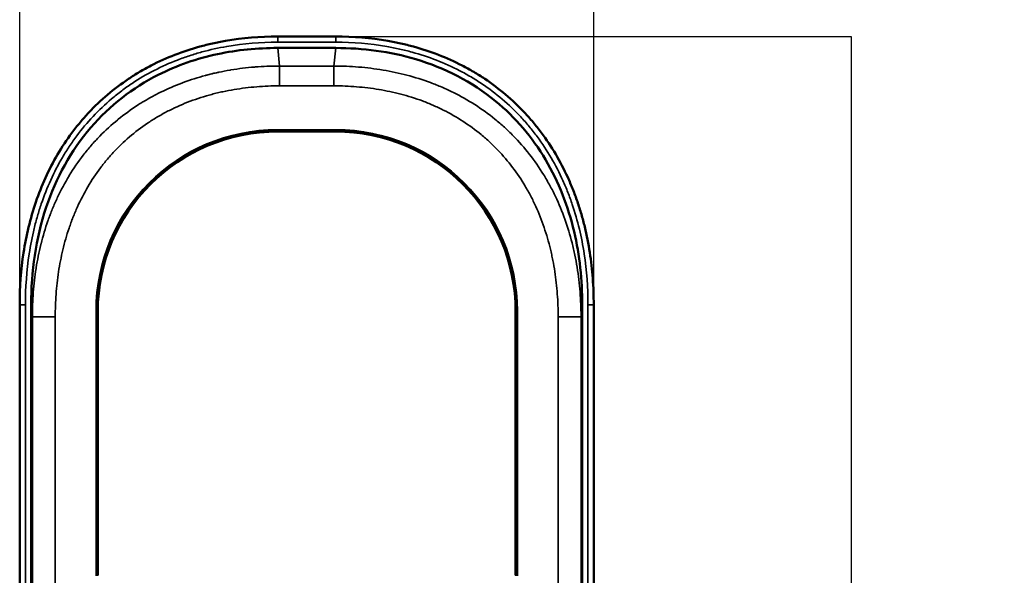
# Model space of a CAD drawing. Header units: millimetres. Extents: x -1904 to -581, y -1544 to 806.
# Tile 23 of 33: x -1904 to -1046, y -267 to 217. Entities that reach past the tile are written whole.
import ezdxf

# ---------------------------------------------------------------- set-up
doc = ezdxf.new("R2010")
doc.units = ezdxf.units.MM
doc.layers.add('Visible (ANSI)', color=7, linetype='Continuous', lineweight=50)
doc.layers.add('Visible Narrow (ANSI)', color=7, linetype='Continuous', lineweight=35)
doc.styles.get("Standard").update_dxf_attribs({"font": 'tahoma.ttf'})
doc.dimstyles.get("Standard").update_dxf_attribs({"dimtxt": 25, "dimasz": 0.18, "dimexe": 0.18, "dimexo": 0.0625, "dimgap": 0.09, "dimtad": 0, "dimtih": 1, "dimtoh": 1, "dimzin": 0, "dimdsep": 46, "dimtxsty": 'Standard', "dimcen": 0.09, "dimadec": 0, "dimazin": 0, "dimtfac": 1, "dimtofl": 0, "dimtmove": 0, "dimatfit": 3, "dimfxl": 1, "dimtolj": 1, "dimtzin": 0, "dimarcsym": 0})

# ---------------------------------------------------------------- blocks, each defined once
blk = doc.blocks.new('*D13')
at = {"color": 0, "lineweight": -2, "transparency": 16777216}
for p, q in [((-1653.56, 202.77), (-1179.06, 202.77)), ((-1179.24, 202.59), (-1179.24, -637.8)), ((-1179.24, -1544.32), (-1179.24, -703.93)), ((-1653.56, -1544.5), (-1179.06, -1544.5))]:
    blk.add_line(p, q, dxfattribs=at)
at = {"color": 0, "transparency": 16777216}
for points in [[(-1179.27, 202.59), (-1179.21, 202.59), (-1179.24, 202.77)], [(-1179.27, -1544.32), (-1179.21, -1544.32), (-1179.24, -1544.5)]]:
    blk.add_solid(points, dxfattribs=at)
at = {"layer": 'Defpoints', "color": 0, "transparency": 16777216}
for p in [(-1653.63, 202.77), (-1653.63, -1544.5), (-1179.24, -1544.5)]:
    blk.add_point(p, dxfattribs=at)
at = {"color": 0, "transparency": 16777216, "insert": (-1179.24, -670.86), "char_height": 25, "attachment_point": 5}
blk.add_mtext('\\A1;1747.27mm [68{\\H1x;\\S3/4;}]', dxfattribs=at)
blk = doc.blocks.new('*D14')
at = {"color": 0, "lineweight": -2, "transparency": 16777216}
for p, q in [((-1903.63, -31.01), (-1903.63, 305.75)), ((-1903.45, 305.57), (-1778.92, 305.57)), ((-1403.81, 305.57), (-1528.33, 305.57)), ((-1403.63, -31.01), (-1403.63, 305.75))]:
    blk.add_line(p, q, dxfattribs=at)
at = {"color": 0, "transparency": 16777216}
for points in [[(-1903.45, 305.6), (-1903.45, 305.54), (-1903.63, 305.57)], [(-1403.81, 305.6), (-1403.81, 305.54), (-1403.63, 305.57)]]:
    blk.add_solid(points, dxfattribs=at)
at = {"layer": 'Defpoints', "color": 0, "transparency": 16777216}
for p in [(-1403.63, 305.57), (-1903.63, -31.07), (-1403.63, -31.07)]:
    blk.add_point(p, dxfattribs=at)
at = {"color": 0, "transparency": 16777216, "insert": (-1653.63, 305.57), "char_height": 25, "attachment_point": 5}
blk.add_mtext('\\A1;500.00mm [19{\\H1x;\\S3/4;}]', dxfattribs=at)

msp = doc.modelspace()

# ---------------------------------------------------------------- linework, layer by layer
at = {"layer": 'Visible (ANSI)'}
for p, q in [((-1678.877, 202.77), (-1628.375, 202.77)), ((-1678.877, 192.77), (-1628.375, 192.77)), ((-1628.126, 120.5), (-1679.126, 120.5)), ((-1678.626, 120), (-1628.626, 120)), ((-1903.626, -667.451), (-1903.626, -31.074)), ((-1893.626, -667.189), (-1893.626, -31.074)), ((-1413.626, -31.074), (-1413.626, -667.189)), ((-1403.626, -31.074), (-1403.626, -667.451)), ((-1836.126, -36.5), (-1836.126, -267.5)), ((-1835.626, -267), (-1835.626, -37)), ((-1471.626, -37), (-1471.626, -267)), ((-1471.126, -267.5), (-1471.126, -36.5))]:
    msp.add_line(p, q, dxfattribs=at)
for centre, start, end in [((-1679.126, -36.5), 90, 180), ((-1628.126, -36.5), 0, 90), ((-1678.626, -37), 90, 180), ((-1628.626, -37), 0, 90)]:
    msp.add_arc(centre, 157, start, end, dxfattribs=at)
for points, knots in [([(-1903.626, -31.074), (-1903.626, -15.788), (-1902.563, -0.67), (-1897.989, 29.182), (-1894.479, 43.917), (-1884.593, 72.931), (-1878.373, 86.759), (-1866.887, 106.353), (-1862.698, 112.694), (-1856.983, 120.364), (-1855.814, 121.888), (-1853.439, 124.895), (-1849.821, 129.345), (-1846.04, 133.614), (-1833.086, 147.45), (-1821.595, 157.261), (-1807.34, 166.815), (-1805.737, 167.856), (-1802.495, 169.897), (-1800.854, 170.897), (-1795.905, 173.818), (-1792.563, 175.663), (-1782.42, 180.906), (-1775.499, 184.013), (-1761.363, 189.51), (-1752.344, 192.496), (-1743.098, 194.928), (-1739.381, 195.857), (-1737.514, 196.299), (-1731.912, 197.554), (-1728.166, 198.297), (-1709.387, 201.57), (-1694.201, 202.77), (-1678.877, 202.77)], [0, 0, 0, 0, 0.125, 0.125, 0.25, 0.25, 0.375, 0.375, 0.4375, 0.4375, 0.453125, 0.453125, 0.46875, 0.5, 0.5, 0.625, 0.625, 0.640625, 0.640625, 0.65625, 0.65625, 0.6875, 0.6875, 0.75, 0.75, 0.8125, 0.828125, 0.828125, 0.84375, 0.84375, 0.875, 0.875, 1, 1, 1, 1]), ([(-1628.375, 202.77), (-1613.077, 202.77), (-1597.9, 201.574), (-1580.989, 198.628), (-1579.112, 198.278), (-1575.363, 197.534), (-1573.489, 197.138), (-1567.895, 195.886), (-1564.199, 194.964), (-1553.21, 191.931), (-1546.017, 189.553), (-1531.9, 184.076), (-1524.977, 180.977), (-1516.509, 176.607), (-1514.824, 175.708), (-1511.474, 173.86), (-1509.809, 172.91), (-1504.872, 170.001), (-1501.651, 167.977), (-1485.895, 157.44), (-1474.404, 147.67), (-1461.399, 133.823), (-1458.865, 130.97), (-1453.942, 125.101), (-1451.576, 122.111), (-1444.752, 112.981), (-1440.572, 106.678), (-1432.911, 93.665), (-1429.43, 86.954), (-1424.71, 76.595), (-1423.22, 73.093), (-1421.107, 67.769), (-1420.422, 65.982), (-1419.098, 62.394), (-1418.458, 60.593), (-1417.219, 56.976), (-1416.62, 55.16), (-1415.466, 51.514), (-1414.909, 49.684), (-1413.305, 44.184), (-1412.323, 40.503), (-1409.626, 29.418), (-1408.162, 21.971), (-1405.852, 6.972), (-1405.006, -0.58), (-1404.171, -11.982), (-1403.964, -15.798), (-1403.692, -23.434), (-1403.626, -27.253), (-1403.626, -31.074)], [0, 0, 0, 0, 0.04565959, 0.04565959, 0.05136704, 0.05136704, 0.05707449, 0.05707449, 0.06848939, 0.06848939, 0.09131919, 0.09131919, 0.11414898, 0.11414898, 0.11985643, 0.11985643, 0.12556388, 0.12556388, 0.13697878, 0.13697878, 0.18263838, 0.18263838, 0.19405327, 0.19405327, 0.20546817, 0.20546817, 0.22829797, 0.22829797, 0.25112777, 0.25112777, 0.26254266, 0.26254266, 0.26825011, 0.26825011, 0.27395756, 0.27395756, 0.27966501, 0.27966501, 0.28537246, 0.28537246, 0.29678736, 0.29678736, 0.31961716, 0.31961716, 0.34244695, 0.34244695, 0.35386185, 0.35386185, 0.36527675, 0.36527675, 0.36527675, 0.36527675]), ([(-1893.626, -31.074), (-1893.626, -2.24), (-1889.633, 26.592), (-1871.971, 79.454), (-1859.1, 103.117), (-1825.139, 142.614), (-1805.37, 157.996), (-1766.553, 177.651), (-1749.187, 183.597), (-1714.045, 191.087), (-1696.471, 192.77), (-1678.877, 192.77)], [0, 0, 0, 0, 8.6504182, 8.6504182, 16.7553213, 16.7553213, 24.3320302, 24.3320302, 29.8507125, 29.8507125, 35.1409175, 35.1409175, 35.1409175, 35.1409175]), ([(-1628.375, 192.77), (-1604.781, 192.77), (-1581.264, 189.743), (-1533.251, 175.416), (-1509.721, 163.326), (-1471.708, 132.153), (-1457.117, 114.924), (-1434.061, 75.937), (-1425.912, 54.738), (-1415.833, 11.824), (-1413.626, -9.632), (-1413.626, -31.074)], [0, 0, 0, 0, 7.0780171, 7.0780171, 15.0493068, 15.0493068, 21.8594339, 21.8594339, 28.6621986, 28.6621986, 35.0945133, 35.0945133, 35.0945133, 35.0945133])]:
    msp.add_open_spline(points, degree=3, knots=knots, dxfattribs=at)
at = {"layer": 'Visible Narrow (ANSI)'}
for p, q in [((-1678.877, 197.77), (-1678.877, 202.77)), ((-1628.375, 197.77), (-1678.877, 197.77)), ((-1628.375, 197.77), (-1628.375, 202.77)), ((-1678.877, 192.77), (-1677.353, 177.046)), ((-1629.898, 177.046), (-1628.375, 192.77)), ((-1677.353, 177.046), (-1677.353, 159.725)), ((-1677.353, 177.046), (-1629.898, 177.046)), ((-1629.898, 177.046), (-1629.898, 159.725)), ((-1629.898, 159.725), (-1677.353, 159.725)), ((-1679.126, 121.5), (-1628.126, 121.5)), ((-1679.126, 120.5), (-1679.126, 121.5)), ((-1628.126, 121.5), (-1628.126, 120.5)), ((-1898.626, -31.074), (-1903.626, -31.074)), ((-1898.626, -31.074), (-1898.626, -667.32)), ((-1892.599, -41.67), (-1893.626, -31.074)), ((-1413.626, -31.074), (-1414.653, -41.67)), ((-1408.626, -667.32), (-1408.626, -31.074)), ((-1408.626, -31.074), (-1403.626, -31.074)), ((-1892.599, -41.67), (-1872.63, -41.67)), ((-1892.599, -467.61), (-1892.599, -41.67)), ((-1872.63, -41.67), (-1872.63, -467.61)), ((-1837.126, -267.5), (-1837.126, -36.5)), ((-1836.126, -36.5), (-1837.126, -36.5)), ((-1470.126, -36.5), (-1471.126, -36.5)), ((-1470.126, -36.5), (-1470.126, -267.5)), ((-1434.621, -467.61), (-1434.621, -41.67)), ((-1414.653, -41.67), (-1434.621, -41.67)), ((-1414.653, -41.67), (-1414.653, -467.61))]:
    msp.add_line(p, q, dxfattribs=at)
for centre, start, end in [((-1679.126, -36.5), 90, 180), ((-1628.126, -36.5), 0, 90)]:
    msp.add_arc(centre, 158, start, end, dxfattribs=at)
for points, knots in [([(-1678.877, 197.77), (-1693.844, 197.77), (-1708.627, 196.604), (-1723.197, 194.088), (-1730.481, 192.829), (-1737.712, 191.233), (-1744.885, 189.271), (-1748.471, 188.29), (-1752.043, 187.217), (-1755.6, 186.049), (-1757.379, 185.465), (-1759.155, 184.856), (-1760.918, 184.227), (-1762.68, 183.597), (-1764.431, 182.947), (-1766.171, 182.275), (-1780.088, 176.898), (-1793.278, 170.166), (-1805.658, 161.922), (-1808.753, 159.862), (-1811.797, 157.706), (-1814.789, 155.453), (-1816.285, 154.327), (-1817.77, 153.174), (-1819.234, 152.003), (-1820.699, 150.832), (-1822.142, 149.643), (-1823.565, 148.435), (-1829.258, 143.604), (-1834.627, 138.479), (-1839.69, 133.08), (-1844.753, 127.681), (-1849.511, 122.007), (-1853.96, 116.053), (-1856.184, 113.076), (-1858.33, 110.029), (-1860.399, 106.912), (-1861.433, 105.354), (-1862.449, 103.775), (-1863.442, 102.184), (-1864.436, 100.593), (-1865.405, 98.991), (-1866.351, 97.379), (-1873.918, 84.484), (-1879.988, 70.939), (-1884.792, 56.846), (-1885.993, 53.322), (-1887.115, 49.765), (-1888.158, 46.173), (-1888.679, 44.377), (-1889.181, 42.57), (-1889.662, 40.76), (-1890.143, 38.95), (-1890.603, 37.138), (-1891.042, 35.323), (-1892.799, 28.062), (-1894.224, 20.759), (-1895.346, 13.418), (-1897.592, -1.266), (-1898.626, -16.104), (-1898.626, -31.074)], [0, 0, 0, 0, 0.04435009, 0.04435009, 0.04435009, 0.06652513, 0.06652513, 0.06652513, 0.07761266, 0.07761266, 0.07761266, 0.08315642, 0.08315642, 0.08315642, 0.08870018, 0.08870018, 0.08870018, 0.13305027, 0.13305027, 0.13305027, 0.14413779, 0.14413779, 0.14413779, 0.14968155, 0.14968155, 0.14968155, 0.15522531, 0.15522531, 0.15522531, 0.17740036, 0.17740036, 0.17740036, 0.1995754, 0.1995754, 0.1995754, 0.21066293, 0.21066293, 0.21066293, 0.21620669, 0.21620669, 0.21620669, 0.22175045, 0.22175045, 0.22175045, 0.26610054, 0.26610054, 0.26610054, 0.27718806, 0.27718806, 0.27718806, 0.28273182, 0.28273182, 0.28273182, 0.28827558, 0.28827558, 0.28827558, 0.31045063, 0.31045063, 0.31045063, 0.35480072, 0.35480072, 0.35480072, 0.35480072]), ([(-1408.626, -31.074), (-1408.626, -16.119), (-1409.658, -1.345), (-1411.874, 13.221), (-1414.09, 27.788), (-1417.489, 42.147), (-1422.262, 56.265), (-1422.859, 58.03), (-1423.477, 59.791), (-1424.118, 61.548), (-1424.758, 63.306), (-1425.422, 65.061), (-1426.106, 66.806), (-1427.474, 70.295), (-1428.922, 73.738), (-1430.452, 77.133), (-1433.512, 83.922), (-1436.899, 90.521), (-1440.63, 96.918), (-1444.362, 103.315), (-1448.437, 109.512), (-1452.876, 115.496), (-1455.095, 118.488), (-1457.405, 121.428), (-1459.808, 124.312), (-1461.01, 125.755), (-1462.233, 127.18), (-1463.471, 128.584), (-1464.709, 129.987), (-1465.964, 131.37), (-1467.236, 132.733), (-1477.412, 143.634), (-1488.661, 153.244), (-1501.009, 161.532), (-1504.096, 163.604), (-1507.252, 165.593), (-1510.477, 167.499), (-1512.089, 168.452), (-1513.721, 169.386), (-1515.364, 170.295), (-1517.006, 171.203), (-1518.657, 172.087), (-1520.318, 172.946), (-1526.961, 176.382), (-1533.75, 179.427), (-1540.672, 182.116), (-1547.594, 184.806), (-1554.649, 187.14), (-1561.835, 189.124), (-1565.427, 190.117), (-1569.053, 191.022), (-1572.71, 191.84), (-1574.539, 192.25), (-1576.377, 192.638), (-1578.216, 193.003), (-1580.055, 193.368), (-1581.895, 193.711), (-1583.739, 194.032), (-1598.483, 196.599), (-1613.37, 197.77), (-1628.375, 197.77)], [0, 0, 0, 0, 0.04419132, 0.04419132, 0.04419132, 0.08838264, 0.08838264, 0.08838264, 0.09390656, 0.09390656, 0.09390656, 0.09943047, 0.09943047, 0.09943047, 0.1104783, 0.1104783, 0.1104783, 0.13257396, 0.13257396, 0.13257396, 0.15466962, 0.15466962, 0.15466962, 0.16571745, 0.16571745, 0.16571745, 0.17124137, 0.17124137, 0.17124137, 0.17676528, 0.17676528, 0.17676528, 0.22095661, 0.22095661, 0.22095661, 0.23200444, 0.23200444, 0.23200444, 0.23752835, 0.23752835, 0.23752835, 0.24305227, 0.24305227, 0.24305227, 0.26514793, 0.26514793, 0.26514793, 0.28724359, 0.28724359, 0.28724359, 0.29829142, 0.29829142, 0.29829142, 0.30381533, 0.30381533, 0.30381533, 0.30933925, 0.30933925, 0.30933925, 0.35353057, 0.35353057, 0.35353057, 0.35353057]), ([(-1892.599, -41.67), (-1892.599, -41.559), (-1892.598, -41.444), (-1892.598, -41.331), (-1892.592, -39.639), (-1892.573, -37.948), (-1892.538, -36.261), (-1892.501, -34.461), (-1892.448, -32.663), (-1892.378, -30.869), (-1892.243, -27.399), (-1892.045, -23.94), (-1891.783, -20.493), (-1891.774, -20.375), (-1891.765, -20.257), (-1891.756, -20.138), (-1891.219, -13.203), (-1890.423, -6.313), (-1889.351, 0.528), (-1889.32, 0.719), (-1889.29, 0.911), (-1889.26, 1.103), (-1888.177, 7.908), (-1886.82, 14.664), (-1885.165, 21.369), (-1885.11, 21.591), (-1885.055, 21.813), (-1885, 22.035), (-1883.324, 28.742), (-1881.35, 35.397), (-1879.045, 41.994), (-1878.971, 42.206), (-1878.897, 42.419), (-1878.822, 42.631), (-1878.294, 44.127), (-1877.749, 45.62), (-1877.187, 47.11), (-1877.11, 47.315), (-1877.032, 47.519), (-1876.954, 47.723), (-1876.384, 49.221), (-1875.797, 50.711), (-1875.196, 52.19), (-1875.117, 52.383), (-1875.039, 52.576), (-1874.96, 52.768), (-1873.659, 55.941), (-1872.285, 59.072), (-1870.839, 62.161), (-1870.763, 62.324), (-1870.687, 62.486), (-1870.61, 62.649), (-1867.592, 69.052), (-1864.259, 75.274), (-1860.601, 81.306), (-1860.55, 81.391), (-1860.498, 81.475), (-1860.447, 81.56), (-1856.728, 87.672), (-1852.674, 93.589), (-1848.265, 99.301), (-1848.262, 99.305), (-1848.259, 99.309), (-1848.256, 99.313), (-1847.157, 100.737), (-1846.036, 102.148), (-1844.892, 103.546), (-1844.871, 103.572), (-1844.849, 103.598), (-1844.828, 103.624), (-1843.702, 104.999), (-1842.552, 106.363), (-1841.389, 107.705), (-1841.348, 107.752), (-1841.308, 107.799), (-1841.267, 107.846), (-1838.935, 110.531), (-1836.537, 113.138), (-1834.076, 115.67), (-1833.994, 115.755), (-1833.911, 115.84), (-1833.828, 115.925), (-1828.894, 120.981), (-1823.705, 125.733), (-1818.266, 130.186), (-1818.092, 130.329), (-1817.918, 130.471), (-1817.743, 130.613), (-1812.371, 134.98), (-1806.756, 139.058), (-1800.899, 142.846), (-1800.634, 143.018), (-1800.369, 143.188), (-1800.103, 143.359), (-1798.851, 144.16), (-1797.588, 144.947), (-1796.314, 145.722), (-1796.028, 145.896), (-1795.742, 146.069), (-1795.455, 146.242), (-1794.192, 147.001), (-1792.916, 147.749), (-1791.633, 148.482), (-1791.327, 148.656), (-1791.02, 148.83), (-1790.714, 149.003), (-1787.862, 150.611), (-1784.981, 152.142), (-1782.072, 153.6), (-1781.736, 153.768), (-1781.401, 153.936), (-1781.065, 154.102), (-1774.941, 157.128), (-1768.692, 159.831), (-1762.325, 162.23), (-1761.958, 162.368), (-1761.592, 162.505), (-1761.224, 162.641), (-1754.861, 164.999), (-1748.38, 167.055), (-1741.786, 168.821), (-1741.429, 168.917), (-1741.071, 169.012), (-1740.713, 169.106), (-1739.324, 169.47), (-1737.931, 169.822), (-1736.532, 170.161), (-1736.183, 170.246), (-1735.835, 170.33), (-1735.486, 170.413), (-1734.072, 170.748), (-1732.654, 171.071), (-1731.235, 171.38), (-1730.899, 171.453), (-1730.563, 171.526), (-1730.228, 171.597), (-1727.022, 172.281), (-1723.805, 172.896), (-1720.58, 173.446), (-1720.284, 173.496), (-1719.989, 173.546), (-1719.693, 173.595), (-1712.859, 174.733), (-1705.984, 175.578), (-1699.069, 176.147), (-1698.9, 176.161), (-1698.731, 176.175), (-1698.562, 176.189), (-1695.123, 176.465), (-1691.673, 176.674), (-1688.222, 176.816), (-1686.411, 176.89), (-1684.6, 176.946), (-1682.789, 176.985), (-1681.883, 177.004), (-1680.977, 177.018), (-1680.071, 177.029), (-1679.618, 177.034), (-1679.165, 177.038), (-1678.712, 177.041), (-1678.486, 177.042), (-1678.259, 177.043), (-1678.033, 177.044), (-1677.919, 177.045), (-1677.806, 177.045), (-1677.693, 177.045), (-1677.579, 177.046), (-1677.464, 177.046), (-1677.353, 177.046)], [-0.00000006, -0.00000006, -0.00000006, -0.00000006, 0.00033388, 0.00033388, 0.00033388, 0.00534291, 0.00534291, 0.00534291, 0.01068588, 0.01068588, 0.01068588, 0.02101732, 0.02101732, 0.02101732, 0.02137181, 0.02137181, 0.02137181, 0.0421605, 0.0421605, 0.0421605, 0.04274368, 0.04274368, 0.04274368, 0.06343009, 0.06343009, 0.06343009, 0.06411555, 0.06411555, 0.06411555, 0.08482046, 0.08482046, 0.08482046, 0.08548742, 0.08548742, 0.08548742, 0.09018553, 0.09018553, 0.09018553, 0.09083039, 0.09083039, 0.09083039, 0.09555761, 0.09555761, 0.09555761, 0.09617336, 0.09617336, 0.09617336, 0.10632471, 0.10632471, 0.10632471, 0.10685929, 0.10685929, 0.10685929, 0.12793565, 0.12793565, 0.12793565, 0.12823116, 0.12823116, 0.12823116, 0.14960303, 0.14960303, 0.14960303, 0.14961769, 0.14961769, 0.14961769, 0.154946, 0.154946, 0.154946, 0.15504453, 0.15504453, 0.15504453, 0.16028897, 0.16028897, 0.16028897, 0.16047253, 0.16047253, 0.16047253, 0.1709749, 0.1709749, 0.1709749, 0.17132826, 0.17132826, 0.17132826, 0.19234677, 0.19234677, 0.19234677, 0.19301964, 0.19301964, 0.19301964, 0.21371864, 0.21371864, 0.21371864, 0.21465444, 0.21465444, 0.21465444, 0.21906161, 0.21906161, 0.21906161, 0.22005116, 0.22005116, 0.22005116, 0.22440458, 0.22440458, 0.22440458, 0.22544206, 0.22544206, 0.22544206, 0.23509051, 0.23509051, 0.23509051, 0.23620237, 0.23620237, 0.23620237, 0.25646238, 0.25646238, 0.25646238, 0.25762817, 0.25762817, 0.25762817, 0.27783425, 0.27783425, 0.27783425, 0.2789289, 0.2789289, 0.2789289, 0.28317722, 0.28317722, 0.28317722, 0.28423515, 0.28423515, 0.28423515, 0.28852019, 0.28852019, 0.28852019, 0.28953299, 0.28953299, 0.28953299, 0.29920612, 0.29920612, 0.29920612, 0.30009288, 0.30009288, 0.30009288, 0.32057799, 0.32057799, 0.32057799, 0.32107832, 0.32107832, 0.32107832, 0.33126393, 0.33126393, 0.33126393, 0.3366069, 0.3366069, 0.3366069, 0.33927838, 0.33927838, 0.33927838, 0.34061412, 0.34061412, 0.34061412, 0.34128199, 0.34128199, 0.34128199, 0.34161593, 0.34161593, 0.34161593, 0.34194986, 0.34194986, 0.34194986, 0.34194986]), ([(-1629.898, 177.046), (-1629.787, 177.046), (-1629.673, 177.046), (-1629.447, 177.045), (-1629.108, 177.044), (-1628.317, 177.04), (-1626.738, 177.026), (-1623.582, 176.975), (-1620.885, 176.891), (-1615.501, 176.671), (-1611.924, 176.453), (-1601.236, 175.58), (-1594.163, 174.707), (-1580.133, 172.346), (-1573.174, 170.857), (-1559.379, 167.216), (-1552.543, 165.065), (-1542.39, 161.288), (-1539.015, 159.934), (-1532.379, 157.068), (-1529.111, 155.553), (-1519.454, 150.762), (-1513.215, 147.239), (-1501.146, 139.519), (-1495.315, 135.321), (-1488.295, 129.629), (-1486.904, 128.469), (-1484.151, 126.103), (-1482.795, 124.903), (-1478.786, 121.253), (-1476.195, 118.754), (-1468.658, 111.061), (-1463.949, 105.672), (-1455.151, 94.385), (-1451.06, 88.487), (-1446.333, 80.797), (-1445.407, 79.243), (-1443.593, 76.104), (-1442.708, 74.523), (-1440.124, 69.757), (-1438.492, 66.544), (-1433.86, 56.804), (-1431.122, 50.176), (-1426.298, 36.665), (-1424.213, 29.782), (-1421.552, 19.277), (-1420.742, 15.742), (-1419.285, 8.66), (-1418.636, 5.107), (-1416.915, -5.586), (-1416.071, -12.758), (-1415.228, -23.58), (-1415.017, -27.197), (-1414.804, -32.621), (-1414.751, -34.43), (-1414.695, -37.145), (-1414.674, -38.502), (-1414.659, -40.086), (-1414.655, -40.878), (-1414.654, -41.217), (-1414.653, -41.444), (-1414.653, -41.559), (-1414.653, -41.67)], [-0.00000006, -0.00000006, -0.00000006, -0.00000006, 0.00033337, 0.00033337, 0.00066681, 0.00133367, 0.0026674, 0.00533486, 0.01066978, 0.01066978, 0.02133963, 0.02133963, 0.04267932, 0.04267932, 0.06401901, 0.06401901, 0.0853587, 0.0853587, 0.09602854, 0.09602854, 0.10669839, 0.10669839, 0.12803808, 0.12803808, 0.14937777, 0.14937777, 0.15471269, 0.15471269, 0.16004761, 0.16004761, 0.17071746, 0.17071746, 0.19205715, 0.19205715, 0.21339684, 0.21339684, 0.21873176, 0.21873176, 0.22406668, 0.22406668, 0.23473653, 0.23473653, 0.25607622, 0.25607622, 0.27741591, 0.27741591, 0.28808575, 0.28808575, 0.2987556, 0.2987556, 0.32009529, 0.32009529, 0.33076513, 0.33076513, 0.33610006, 0.33610006, 0.33876752, 0.34010125, 0.34076811, 0.34110155, 0.34110155, 0.34143498, 0.34143498, 0.34143498, 0.34143498]), ([(-1677.353, 159.725), (-1683.991, 159.725), (-1690.601, 159.47), (-1697.181, 158.943), (-1703.761, 158.416), (-1710.31, 157.617), (-1716.827, 156.523), (-1720.086, 155.976), (-1723.336, 155.355), (-1726.578, 154.657), (-1728.198, 154.308), (-1729.819, 153.938), (-1731.432, 153.551), (-1733.046, 153.163), (-1734.652, 152.756), (-1736.251, 152.331), (-1742.645, 150.63), (-1748.922, 148.628), (-1755.074, 146.311), (-1761.226, 143.994), (-1767.254, 141.361), (-1773.148, 138.391), (-1776.095, 136.906), (-1779.009, 135.336), (-1781.889, 133.678), (-1783.328, 132.849), (-1784.758, 131.998), (-1786.171, 131.131), (-1787.583, 130.263), (-1788.98, 129.377), (-1790.362, 128.473), (-1795.887, 124.857), (-1801.165, 120.952), (-1806.196, 116.759), (-1811.227, 112.566), (-1816.011, 108.085), (-1820.544, 103.311), (-1822.81, 100.924), (-1825.014, 98.464), (-1827.154, 95.929), (-1828.224, 94.662), (-1829.28, 93.374), (-1830.314, 92.074), (-1831.348, 90.775), (-1832.361, 89.463), (-1833.353, 88.14), (-1837.321, 82.847), (-1840.957, 77.366), (-1844.283, 71.711), (-1847.608, 66.056), (-1850.623, 60.225), (-1853.342, 54.228), (-1854.701, 51.23), (-1855.987, 48.189), (-1857.199, 45.108), (-1857.805, 43.567), (-1858.394, 42.015), (-1858.964, 40.456), (-1859.533, 38.896), (-1860.082, 37.333), (-1860.611, 35.766), (-1862.728, 29.5), (-1864.529, 23.181), (-1866.045, 16.814), (-1867.562, 10.447), (-1868.795, 4.033), (-1869.769, -2.425), (-1870.743, -8.882), (-1871.457, -15.384), (-1871.928, -21.925), (-1872.4, -28.467), (-1872.63, -35.049), (-1872.63, -41.67)], [0, 0, 0, 0, 0.01979341, 0.01979341, 0.01979341, 0.03958683, 0.03958683, 0.03958683, 0.04948354, 0.04948354, 0.04948354, 0.05443189, 0.05443189, 0.05443189, 0.05938024, 0.05938024, 0.05938024, 0.07917366, 0.07917366, 0.07917366, 0.09896707, 0.09896707, 0.09896707, 0.10886378, 0.10886378, 0.10886378, 0.11381213, 0.11381213, 0.11381213, 0.11876049, 0.11876049, 0.11876049, 0.1385539, 0.1385539, 0.1385539, 0.15834731, 0.15834731, 0.15834731, 0.16824402, 0.16824402, 0.16824402, 0.17319237, 0.17319237, 0.17319237, 0.17814073, 0.17814073, 0.17814073, 0.19793414, 0.19793414, 0.19793414, 0.21772756, 0.21772756, 0.21772756, 0.22762426, 0.22762426, 0.22762426, 0.23257262, 0.23257262, 0.23257262, 0.23752097, 0.23752097, 0.23752097, 0.25731439, 0.25731439, 0.25731439, 0.2771078, 0.2771078, 0.2771078, 0.29690121, 0.29690121, 0.29690121, 0.31669463, 0.31669463, 0.31669463, 0.31669463]), ([(-1434.621, -41.67), (-1434.621, -35.034), (-1434.852, -28.422), (-1435.329, -21.837), (-1435.807, -15.251), (-1436.53, -8.692), (-1437.522, -2.161), (-1438.018, 1.104), (-1438.582, 4.363), (-1439.215, 7.613), (-1439.532, 9.239), (-1439.867, 10.862), (-1440.22, 12.484), (-1440.572, 14.105), (-1440.943, 15.725), (-1441.331, 17.336), (-1442.883, 23.78), (-1444.713, 30.12), (-1446.838, 36.349), (-1448.963, 42.578), (-1451.383, 48.697), (-1454.122, 54.695), (-1455.492, 57.695), (-1456.941, 60.664), (-1458.474, 63.602), (-1460.007, 66.54), (-1461.628, 69.453), (-1463.317, 72.302), (-1466.697, 77.999), (-1470.363, 83.467), (-1474.321, 88.701), (-1478.278, 93.935), (-1482.526, 98.936), (-1487.075, 103.696), (-1489.349, 106.076), (-1491.698, 108.396), (-1494.124, 110.654), (-1495.338, 111.783), (-1496.571, 112.897), (-1497.822, 113.994), (-1499.073, 115.091), (-1500.336, 116.167), (-1501.613, 117.222), (-1506.72, 121.441), (-1512.033, 125.328), (-1517.541, 128.897), (-1523.048, 132.466), (-1528.752, 135.718), (-1534.644, 138.662), (-1537.59, 140.135), (-1540.584, 141.53), (-1543.625, 142.849), (-1545.145, 143.508), (-1546.679, 144.149), (-1548.22, 144.769), (-1549.761, 145.39), (-1551.306, 145.988), (-1552.855, 146.564), (-1559.051, 148.871), (-1565.31, 150.837), (-1571.626, 152.496), (-1577.942, 154.155), (-1584.315, 155.507), (-1590.74, 156.576), (-1597.166, 157.645), (-1603.644, 158.431), (-1610.171, 158.951), (-1616.698, 159.471), (-1623.275, 159.725), (-1629.898, 159.725)], [0, 0, 0, 0, 0.01979722, 0.01979722, 0.01979722, 0.03959443, 0.03959443, 0.03959443, 0.04949304, 0.04949304, 0.04949304, 0.05444234, 0.05444234, 0.05444234, 0.05939165, 0.05939165, 0.05939165, 0.07918886, 0.07918886, 0.07918886, 0.09898608, 0.09898608, 0.09898608, 0.10888469, 0.10888469, 0.10888469, 0.1187833, 0.1187833, 0.1187833, 0.13858051, 0.13858051, 0.13858051, 0.15837773, 0.15837773, 0.15837773, 0.16827634, 0.16827634, 0.16827634, 0.17322564, 0.17322564, 0.17322564, 0.17817494, 0.17817494, 0.17817494, 0.19797216, 0.19797216, 0.19797216, 0.21776938, 0.21776938, 0.21776938, 0.22766798, 0.22766798, 0.22766798, 0.23261729, 0.23261729, 0.23261729, 0.23756659, 0.23756659, 0.23756659, 0.25736381, 0.25736381, 0.25736381, 0.27716102, 0.27716102, 0.27716102, 0.29695824, 0.29695824, 0.29695824, 0.31675546, 0.31675546, 0.31675546, 0.31675546])]:
    msp.add_open_spline(points, degree=3, knots=knots, dxfattribs=at)

# ---------------------------------------------------------------- dimensions: what is measured, and where the dimension line sits
for base, p1, p2, angle, picture, middle in [((-1403.626, 305.565), (-1903.626, -31.074), (-1403.626, -31.074), 180, '*D14', (-1653.626, 305.565)), ((-1179.238, -1544.5), (-1653.626, 202.77), (-1653.626, -1544.5), 90, '*D13', (-1179.238, -670.865))]:
    dim = msp.add_linear_dim(base=base, p1=p1, p2=p2, angle=angle, dimstyle='Standard', override={"dimpost": 'mm'})
    dim.commit()
    dim.dimension.update_dxf_attribs({"geometry": picture, "text_midpoint": middle})

doc.saveas('drawing.dxf')
